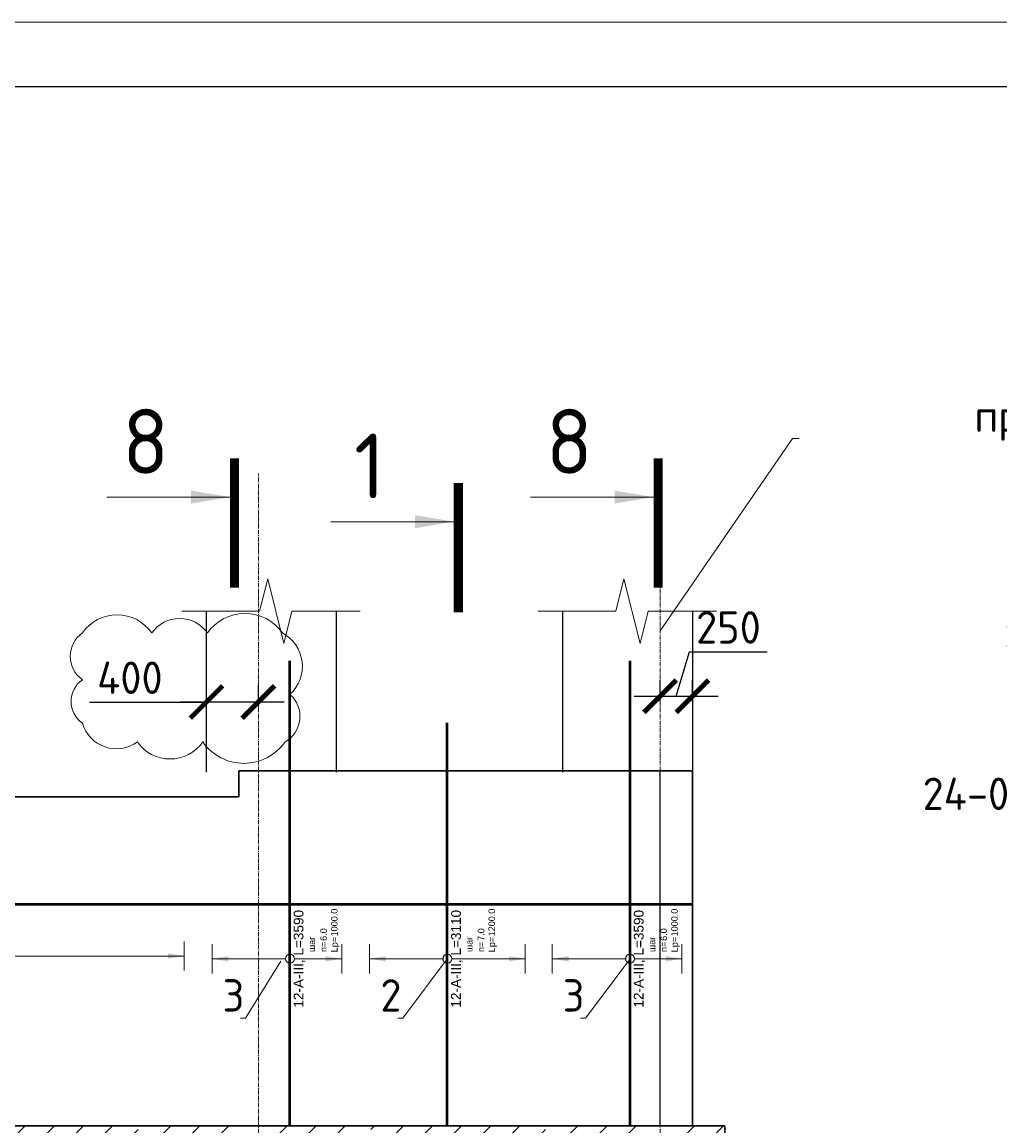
# Model space of a CAD drawing. Header units: millimetres. Extents: x 349531 to 1063351, y -131924 to 96186.
# Tile 118 of 228: x 584112 to 591659, y -26296 to -17777. Entities that reach past the tile are written whole.
import ezdxf
from ezdxf import colors
from ezdxf.entities.mleader import LeaderData, LeaderLine
from ezdxf.enums import TextEntityAlignment as Align
from ezdxf.math import Vec2, Vec3

# ---------------------------------------------------------------- set-up
doc = ezdxf.new("R2010")
doc.units = ezdxf.units.MM
doc.set_wipeout_variables(frame=1)
for name, pattern in [('______5', [1100, 800, -100, 100, -100]), ('________', [0]), ('HIDDEN2', [4.7625, 3.175, -1.5875]), ('осевая', [50.8, 31.75, -6.35, 6.35, -6.35])]:
    doc.linetypes.add(name, pattern=pattern)
for name, color, linetype, lineweight in [('AF_Stena', 90, 'Continuous', 18), ('Standard', 7, 'Continuous', 25), ('АрмСтер', 2, 'Continuous', 50), ('Оси', 40, '______5', 18), ('подоснова', 151, 'Continuous', 5), ('размер', 1, 'Continuous', 25), ('РАЗМЕРЫ', 1, 'Continuous', 9), ('ТОНКИЕ', 7, 'Continuous', 9), ('Узлы', 7, 'Continuous', 0)]:
    doc.layers.add(name, color=color, linetype=linetype, lineweight=lineweight)
doc.layers.add('АрмСтер_атрибуты', color=2, linetype='Continuous', lineweight=0, plot=False)
doc.layers.add('ТОЛСТЫЕ_ОСНОВНЫЕ', color=6, linetype='Continuous')
doc.styles.add('GOST-2.304_Type-B', font='GOST_Common.ttf')
doc.styles.get("Standard").update_dxf_attribs({"font": 'arial.ttf'})
doc.styles.add('Аннотативный', font='arial.ttf')
doc.dimstyles.new('СПДС', dxfattribs={"dimscale": 100, "dimtxt": 2.5, "dimasz": 2.5, "dimexe": 1.25, "dimexo": 0, "dimtad": 1, "dimdec": 0, "dimtxsty": 'GOST-2.304_Type-B', "dimblk": 'ARCHTICK', "dimcen": 2.5, "dimdle": 2, "dimadec": 0, "dimazin": 2, "dimtfac": 0.75, "dimtdec": 0, "dimtmove": 1, "dimatfit": 3, "dimfxl": 1, "dimtolj": 1, "dimarcsym": 1})

# ---------------------------------------------------------------- blocks, each defined once
blk = doc.blocks.new('*U1397')
at = {"layer": 'ТОЛСТЫЕ_ОСНОВНЫЕ', "color": 6}
blk.add_lwpolyline([(20, 5), (1256, 5), (1256, 589), (20, 589)], close=True, dxfattribs=at)
at = {"layer": 'ТОНКИЕ'}
blk.add_lwpolyline([(0, 0), (1261, 0), (1261, 594), (0, 594)], close=True, dxfattribs=at)
blk = doc.blocks.new('*U1367')
at = {"layer": 'РАЗМЕРЫ'}
for p, q in [((112.5, 400), (-112.5, 400)), ((112.5, -6600), (-112.5, -6600))]:
    blk.add_line(p, q, dxfattribs=at)
at = {"layer": 'РАЗМЕРЫ', "ltscale": 15}
blk.add_line((0, -6600), (0, 400), dxfattribs=at)
at = {"layer": 'РАЗМЕРЫ'}
for points in [[(0, 400), (20.9, 274.8), (-20.9, 274.8)], [(0, -6600), (20.9, -6474.8), (-20.9, -6474.8)]]:
    blk.add_solid(points, dxfattribs=at)
at = {"layer": 'АрмСтер_атрибуты', "color": 215, "ltscale": 15, "style": 'Аннотативный'}
for s, p in [('шаг', (51.4, -194.2)), ('n=', (51.4, -285.1)), ('Lр=', (50.2, -367.8))]:
    blk.add_text(s, height=50, dxfattribs=at).set_placement(p)
at = {"layer": 'АрмСтер_атрибуты', "style": 'Аннотативный', "flags": 8}
blk.add_attdef('ПОЗ', (110, 29.6), '', height=75, dxfattribs=at)
at = {"layer": 'АрмСтер_атрибуты', "color": 215, "style": 'Аннотативный'}
for tag, p, flags in [('ШАГ', (190.9, -194.2), 10), ('КОЛ', (138, -285.1), 8), ('ШИРИНА', (172.9, -367.8), 8)]:
    blk.add_attdef(tag, p, '', height=50, dxfattribs=dict(at, flags=flags))
at = {"layer": 'АрмСтер_атрибуты', "flags": 9}
for tag, p in [('МАССА', (-2096, -410.5)), ('ОБОЗНАЧЕНИЕ', (-2096, -524.4))]:
    blk.add_attdef(tag, p, '', height=75, dxfattribs=at)
at = {"linetype": 'Continuous', "lineweight": 0}
blk.add_wipeout([(35, 0), (28.3, 20.6), (10.8, 33.3), (-10.8, 33.3), (-28.3, 20.6), (-35, 0), (-28.3, -20.6), (-10.8, -33.3), (10.8, -33.3), (28.3, -20.6)], dxfattribs=at)
at = {"color": 0, "linetype": 'ByBlock', "lineweight": -2, "ltscale": 100}
blk.add_line((-1290, 0), (1800, 0), dxfattribs=at)
at = {"layer": 'РАЗМЕРЫ'}
blk.add_circle((0, 0), 35, dxfattribs=at)
at = {"layer": 'АрмСтер_атрибуты', "style": 'Аннотативный', "flags": 8}
blk.add_attdef('НАИМЕНОВАНИЕ', text='', height=75, dxfattribs=at).set_placement((0, -29.3), align=Align.TOP_CENTER)
blk = doc.blocks.new('*U1332')
at = {"layer": 'РАЗМЕРЫ'}
for p, q in [((112.5, 600), (-112.5, 600)), ((112.5, -400), (-112.5, -400))]:
    blk.add_line(p, q, dxfattribs=at)
at = {"layer": 'РАЗМЕРЫ', "ltscale": 15}
blk.add_line((0, -400), (0, 600), dxfattribs=at)
at = {"layer": 'РАЗМЕРЫ'}
for points in [[(0, 600), (20.9, 474.8), (-20.9, 474.8)], [(0, -400), (20.9, -274.8), (-20.9, -274.8)]]:
    blk.add_solid(points, dxfattribs=at)
at = {"layer": 'АрмСтер_атрибуты', "color": 215, "ltscale": 15, "style": 'Аннотативный'}
for s, p in [('шаг', (51.4, -194.2)), ('n=', (51.4, -285.1)), ('Lр=', (50.2, -367.8))]:
    blk.add_text(s, height=50, dxfattribs=at).set_placement(p)
at = {"layer": 'АрмСтер_атрибуты', "style": 'Аннотативный', "flags": 8}
blk.add_attdef('ПОЗ', (110, 29.6), '', height=75, dxfattribs=at)
at = {"layer": 'АрмСтер_атрибуты', "color": 215, "style": 'Аннотативный'}
for tag, p, flags in [('ШАГ', (190.9, -194.2), 10), ('КОЛ', (138, -285.1), 8), ('ШИРИНА', (172.9, -367.8), 8)]:
    blk.add_attdef(tag, p, '', height=50, dxfattribs=dict(at, flags=flags))
at = {"layer": 'АрмСтер_атрибуты', "flags": 9}
for tag, p in [('МАССА', (-2096, -410.5)), ('ОБОЗНАЧЕНИЕ', (-2096, -524.4))]:
    blk.add_attdef(tag, p, '', height=75, dxfattribs=at)
at = {"linetype": 'Continuous', "lineweight": 0}
blk.add_wipeout([(35, 0), (28.3, 20.6), (10.8, 33.3), (-10.8, 33.3), (-28.3, 20.6), (-35, 0), (-28.3, -20.6), (-10.8, -33.3), (10.8, -33.3), (28.3, -20.6)], dxfattribs=at)
at = {"color": 0, "linetype": 'ByBlock', "lineweight": -2, "ltscale": 100}
blk.add_line((-1290, 0), (2300, 0), dxfattribs=at)
at = {"layer": 'РАЗМЕРЫ'}
blk.add_circle((0, 0), 35, dxfattribs=at)
at = {"layer": 'АрмСтер_атрибуты', "style": 'Аннотативный', "flags": 8}
blk.add_attdef('НАИМЕНОВАНИЕ', text='', height=75, dxfattribs=at).set_placement((0, -29.3), align=Align.TOP_CENTER)
blk = doc.blocks.new('*U1368')
at = {"layer": 'РАЗМЕРЫ'}
for p, q in [((112.5, 600), (-112.5, 600)), ((112.5, -600), (-112.5, -600))]:
    blk.add_line(p, q, dxfattribs=at)
at = {"layer": 'РАЗМЕРЫ', "ltscale": 15}
blk.add_line((0, -600), (0, 600), dxfattribs=at)
at = {"layer": 'РАЗМЕРЫ'}
for points in [[(0, 600), (20.9, 474.8), (-20.9, 474.8)], [(0, -600), (20.9, -474.8), (-20.9, -474.8)]]:
    blk.add_solid(points, dxfattribs=at)
at = {"layer": 'АрмСтер_атрибуты', "color": 215, "ltscale": 15, "style": 'Аннотативный'}
for s, p in [('шаг', (51.4, -194.2)), ('n=', (51.4, -285.1)), ('Lр=', (50.2, -367.8))]:
    blk.add_text(s, height=50, dxfattribs=at).set_placement(p)
at = {"layer": 'АрмСтер_атрибуты', "style": 'Аннотативный', "flags": 8}
blk.add_attdef('ПОЗ', (110, 29.6), '', height=75, dxfattribs=at)
at = {"layer": 'АрмСтер_атрибуты', "color": 215, "style": 'Аннотативный'}
for tag, p, flags in [('ШАГ', (190.9, -194.2), 10), ('КОЛ', (138, -285.1), 8), ('ШИРИНА', (172.9, -367.8), 8)]:
    blk.add_attdef(tag, p, '', height=50, dxfattribs=dict(at, flags=flags))
at = {"layer": 'АрмСтер_атрибуты', "flags": 9}
for tag, p in [('МАССА', (-2096, -410.5)), ('ОБОЗНАЧЕНИЕ', (-2096, -524.4))]:
    blk.add_attdef(tag, p, '', height=75, dxfattribs=at)
at = {"linetype": 'Continuous', "lineweight": 0}
blk.add_wipeout([(35, 0), (28.3, 20.6), (10.8, 33.3), (-10.8, 33.3), (-28.3, 20.6), (-35, 0), (-28.3, -20.6), (-10.8, -33.3), (10.8, -33.3), (28.3, -20.6)], dxfattribs=at)
at = {"color": 0, "linetype": 'ByBlock', "lineweight": -2, "ltscale": 100}
blk.add_line((-1290, 0), (1820, 0), dxfattribs=at)
at = {"layer": 'РАЗМЕРЫ'}
blk.add_circle((0, 0), 35, dxfattribs=at)
at = {"layer": 'АрмСтер_атрибуты', "style": 'Аннотативный', "flags": 8}
blk.add_attdef('НАИМЕНОВАНИЕ', text='', height=75, dxfattribs=at).set_placement((0, -29.3), align=Align.TOP_CENTER)
blk = doc.blocks.new('*U1369')
at = {"color": 0, "linetype": 'ByBlock', "lineweight": -2, "ltscale": 100}
blk.add_line((-10101.8, 0), (6798.2, 0), dxfattribs=at)
at = {"layer": 'АрмСтер_атрибуты', "flags": 9}
for tag, p in [('МАССА', (-927.9, 4789.5)), ('ОБОЗНАЧЕНИЕ', (-927.9, 4675.6))]:
    blk.add_attdef(tag, p, '', height=75, dxfattribs=at)
at = {"layer": 'АрмСтер_атрибуты', "style": 'Аннотативный', "flags": 8}
blk.add_attdef('ПОЗ', (110, 29.6), '', height=75, dxfattribs=at)
blk.add_attdef('НАИМЕНОВАНИЕ', text='', height=75, dxfattribs=at).set_placement((0, -29.3), align=Align.TOP_CENTER)
at = {"layer": 'АрмСтер_атрибуты', "color": 215, "style": 'Аннотативный'}
for tag, p, flags in [('ШАГ', (190.9, -194.2), 10), ('КОЛ', (138, -285.1), 8), ('ШИРИНА', (172.9, -367.8), 8)]:
    blk.add_attdef(tag, p, '', height=50, dxfattribs=dict(at, flags=flags))
blk = doc.blocks.new('_None')
blk = doc.blocks.new('_ArchTick')
at = {"color": 0, "linetype": 'ByBlock', "const_width": 0.15}
blk.add_lwpolyline([(-0.5, -0.5), (0.5, 0.5)], dxfattribs=at)
blk = doc.blocks.new('*D1704')
at = {"layer": 'DEFPOINTS', "color": 0, "transparency": 16777216}
for p in [(585535.6, -23024.8), (585535.6, -23056.6), (585935.6, -23056.6)]:
    blk.add_point(p, dxfattribs=at)
at = {"layer": 'РАЗМЕРЫ', "color": 0, "lineweight": -2, "transparency": 16777216}
for p, q in [((585535.6, -23056.6), (585535.6, -22899.8)), ((585935.6, -23056.6), (585935.6, -22899.8)), ((584631.7, -23024.8), (585535.6, -23024.8)), ((586135.6, -23024.8), (585335.6, -23024.8))]:
    blk.add_line(p, q, dxfattribs=at)
at = {"layer": 'РАЗМЕРЫ', "color": 0, "lineweight": -2, "transparency": 16777216, "xscale": 250, "yscale": 250, "zscale": 250, "rotation": 180}
blk.add_blockref('_ArchTick', (585535.6, -23024.8), dxfattribs=at)
at = {"layer": 'РАЗМЕРЫ', "color": 0, "lineweight": -2, "transparency": 16777216, "xscale": 250, "yscale": 250, "zscale": 250}
blk.add_blockref('_ArchTick', (585935.6, -23024.8), dxfattribs=at)
at = {"layer": 'РАЗМЕРЫ', "color": 0, "transparency": 16777216, "insert": (584944.2, -22837.3), "char_height": 250, "attachment_point": 5, "style": 'GOST-2.304_Type-B'}
blk.add_mtext('\\A1;400', dxfattribs=at)
blk = doc.blocks.new('*D1705')
at = {"layer": 'DEFPOINTS', "color": 0, "transparency": 16777216}
for p in [(589285.4, -22980.2), (589035.6, -23018.4), (589285.4, -23018.4)]:
    blk.add_point(p, dxfattribs=at)
at = {"layer": 'РАЗМЕРЫ', "color": 0, "lineweight": -2, "transparency": 16777216}
for p, q in [((589160.5, -22980.2), (589263.6, -22636.5)), ((589263.6, -22636.5), (589863.6, -22636.5)), ((589035.6, -23018.4), (589035.6, -22855.2)), ((589285.4, -23018.4), (589285.4, -22855.2)), ((588835.6, -22980.2), (589485.4, -22980.2))]:
    blk.add_line(p, q, dxfattribs=at)
at = {"layer": 'РАЗМЕРЫ', "color": 0, "lineweight": -2, "transparency": 16777216, "xscale": 250, "yscale": 250, "zscale": 250, "rotation": 180}
blk.add_blockref('_ArchTick', (589035.6, -22980.2), dxfattribs=at)
at = {"layer": 'РАЗМЕРЫ', "color": 0, "lineweight": -2, "transparency": 16777216, "xscale": 250, "yscale": 250, "zscale": 250}
blk.add_blockref('_ArchTick', (589285.4, -22980.2), dxfattribs=at)
at = {"layer": 'РАЗМЕРЫ', "color": 0, "transparency": 16777216, "insert": (589563.6, -22449), "char_height": 250, "attachment_point": 5, "style": 'GOST-2.304_Type-B'}
blk.add_mtext('\\A1;250', dxfattribs=at)

msp = doc.modelspace()

# ---------------------------------------------------------------- hatches: boundary and pattern name
at = {"layer": 'размер', "transparency": 33554648}
h = msp.add_hatch(dxfattribs=at)
h.set_pattern_fill('ANSI35', color=1, scale=50)
h.paths.add_polyline_path([(581835.6, -26296), (580035.6, -26296), (580035.6, -26896), (581835.6, -26896)])
h.paths.add_polyline_path([(585935.6, -26296), (582935.6, -26296), (582935.6, -26896), (585935.6, -26896)])
h.paths.add_polyline_path([(589035.6, -26296), (585935.6, -26296), (585935.6, -26896), (589035.6, -26896)])
h.paths.add_polyline_path([(589535.6, -26296), (589035.6, -26296), (589035.6, -26896), (589535.6, -26896)])
h.paths.add_polyline_path([(582935.6, -26296), (581835.6, -26296), (581835.6, -26896), (582935.6, -26896)])
h.paths.add_polyline_path([(580035.6, -26296), (577535.6, -26296), (577535.6, -26896), (580035.6, -26896)])
h.paths.add_polyline_path([(577535.6, -26296), (572635.6, -26296), (572635.6, -26896), (577535.6, -26896)])
h.paths.add_polyline_path([(572635.6, -26296), (572135.6, -26296), (572135.6, -26896), (572635.6, -26896)])

# ---------------------------------------------------------------- linework, layer by layer
at = {"layer": 'AF_Stena', "lineweight": 20}
for points in [[(586007.8, -22073.4), (585945.3, -22323.4)], [(586132.8, -22573.4), (586007.8, -22073.4)], [(588757.5, -22073.4), (588695, -22323.4)], [(588882.5, -22573.4), (588757.5, -22073.4)], [(585890.3, -22323.4), (585346.2, -22323.4)], [(585945.3, -22323.4), (585890.3, -22323.4)], [(586195.3, -22323.4), (586132.8, -22573.4)], [(586250.3, -22323.4), (586195.3, -22323.4)], [(586250.3, -22323.4), (586722.1, -22323.4)], [(588640, -22323.4), (588095.9, -22323.4)], [(588695, -22323.4), (588640, -22323.4)], [(588945, -22323.4), (588882.5, -22573.4)], [(589000, -22323.4), (588945, -22323.4)], [(589000, -22323.4), (589471.9, -22323.4)]]:
    msp.add_lwpolyline(points, dxfattribs=at)
at = {"layer": 'Standard', "linetype": '________', "lineweight": 30, "transparency": 33554687}
for p, q in [((585785.6, -23756), (585785.6, -23556)), ((589285.6, -23556), (585785.6, -23556)), ((582935.6, -23756), (585785.6, -23756))]:
    msp.add_line(p, q, dxfattribs=at)
at = {"layer": 'Standard', "linetype": 'HIDDEN2', "lineweight": 25, "transparency": 33554687}
msp.add_line((589035.6, -26296), (589035.6, -23556), dxfattribs=at)
at = {"layer": 'Standard', "linetype": 'Continuous', "lineweight": 30, "transparency": 33554687}
for p, q in [((589285.6, -23556), (589285.6, -26296)), ((572135.6, -26296), (589535.6, -26296)), ((589535.6, -26896), (589535.6, -26296))]:
    msp.add_line(p, q, dxfattribs=at)
at = {"layer": 'Оси', "color": 16, "linetype": 'осевая', "lineweight": 0, "transparency": 33554687}
for p, q in [((585935.6, -30315), (585935.6, -21260.3)), ((589035.6, -30315), (589035.6, -21260.3))]:
    msp.add_line(p, q, dxfattribs=at)
at = {"layer": 'размер'}
for p, q in [((585535.6, -23565.7), (585535.6, -22323.4)), ((586535.6, -22323.4), (586535.6, -23565.7)), ((588285.4, -23565.7), (588285.4, -22323.4)), ((589285.4, -22323.4), (589285.4, -23565.7))]:
    msp.add_line(p, q, dxfattribs=at)
at = {"layer": 'Узлы', "color": 1, "linetype": 'Continuous', "lineweight": 0}
for p, q in [((585716.6, -21443.1, 200), (584766.6, -21443.1, 200)), ((588985.9, -21443.1, 200), (588035.9, -21443.1, 200)), ((587444.3, -21633, 200), (586494.3, -21633, 200))]:
    msp.add_line(p, q, dxfattribs=at)
at = {"layer": 'Узлы', "color": 1, "linetype": 'Continuous', "lineweight": 0, "const_width": 70, "elevation": 200}
for points in [[(585751.6, -21143.1), (585751.6, -22143.1)], [(589020.9, -21143.1), (589020.9, -22143.1)], [(587479.3, -21333), (587479.3, -22333)]]:
    msp.add_lwpolyline(points, dxfattribs=at)
at = {"layer": 'Узлы', "color": 1, "linetype": 'Continuous', "lineweight": 0}
for points in [[(585716.6, -21443.1, 200), (585416.1, -21493.4, 200), (585416.1, -21392.9, 200)], [(588985.9, -21443.1, 200), (588685.5, -21493.4, 200), (588685.5, -21392.9, 200)], [(587444.3, -21633, 200), (587143.9, -21582.7, 200), (587143.9, -21683.3, 200)]]:
    msp.add_solid(points, dxfattribs=at)

# ---------------------------------------------------------------- block references
at = {"xscale": 100, "yscale": 100, "zscale": 100}
msp.add_blockref('*U1397', (518847.3, -77177.1, 3100), dxfattribs=at)

# ---------------------------------------------------------------- texts
at = {"layer": 'Узлы', "color": 1, "linetype": 'Continuous', "lineweight": 0, "char_height": 500, "attachment_point": 5, "style": 'GOST-2.304_Type-B'}
for s, insert in [('8', (585066.6, -21013.1, 200)), ('8', (588335.9, -21013.1, 200)), ('1', (586794.3, -21203, 200))]:
    msp.add_mtext_dynamic_manual_height_columns(s, width=723.88, gutter_width=25, heights=[0], dxfattribs=dict(at, insert=insert))

# ---------------------------------------------------------------- next in the draw order: block references
at = {"layer": 'АрмСтер', "ltscale": 15}
ref = msp.add_blockref('*U1332', (586179.1, -25006), dxfattribs=dict(at, rotation=90))
ref.add_attrib('НАИМЕНОВАНИЕ', '12-A-III, L=3590', dxfattribs={"layer": 'АрмСтер_атрибуты', "height": 75, "rotation": 90, "style": 'Аннотативный', "flags": 8}).set_placement((586208.4, -25006), align=Align.TOP_CENTER)
ref.add_attrib('КОЛ', '6.0', (586464.2, -24867.9), dxfattribs={"layer": 'АрмСтер_атрибуты', "color": 215, "height": 50, "rotation": 90, "style": 'Аннотативный', "flags": 8})
ref.add_attrib('ШИРИНА', '1000.0', (586546.9, -24833.1), dxfattribs={"layer": 'АрмСтер_атрибуты', "color": 215, "height": 50, "rotation": 90, "style": 'Аннотативный', "flags": 8})
ref = msp.add_blockref('*U1332', (588804.1, -25006), dxfattribs=dict(at, rotation=90))
ref.add_attrib('НАИМЕНОВАНИЕ', '12-A-III, L=3590', dxfattribs={"layer": 'АрмСтер_атрибуты', "height": 75, "rotation": 90, "style": 'Аннотативный', "flags": 8}).set_placement((588833.4, -25006), align=Align.TOP_CENTER)
ref.add_attrib('КОЛ', '6.0', (589089.2, -24867.9), dxfattribs={"layer": 'АрмСтер_атрибуты', "color": 215, "height": 50, "rotation": 90, "style": 'Аннотативный', "flags": 8})
ref.add_attrib('ШИРИНА', '1000.0', (589171.9, -24833.1), dxfattribs={"layer": 'АрмСтер_атрибуты', "color": 215, "height": 50, "rotation": 90, "style": 'Аннотативный', "flags": 8})
ref = msp.add_blockref('*U1367', (578764.1, -24984.7), dxfattribs=dict(at, rotation=90))
ref.add_attrib('НАИМЕНОВАНИЕ', '12-A-III, L=3090', dxfattribs={"layer": 'АрмСтер_атрибуты', "height": 75, "rotation": 90, "style": 'Аннотативный', "flags": 8}).set_placement((578793.4, -24984.7), align=Align.TOP_CENTER)
ref.add_attrib('КОЛ', '36.0', (579049.2, -24846.6), dxfattribs={"layer": 'АрмСтер_атрибуты', "color": 215, "height": 50, "rotation": 90, "style": 'Аннотативный', "flags": 8})
ref.add_attrib('ШИРИНА', '7000.0', (579131.9, -24811.8), dxfattribs={"layer": 'АрмСтер_атрибуты', "color": 215, "height": 50, "rotation": 90, "style": 'Аннотативный', "flags": 8})
ref = msp.add_blockref('*U1368', (587394.1, -25006), dxfattribs=dict(at, rotation=90))
ref.add_attrib('НАИМЕНОВАНИЕ', '12-A-III, L=3110', dxfattribs={"layer": 'АрмСтер_атрибуты', "height": 75, "rotation": 90, "style": 'Аннотативный', "flags": 8}).set_placement((587423.4, -25006), align=Align.TOP_CENTER)
ref.add_attrib('КОЛ', '7.0', (587679.2, -24867.9), dxfattribs={"layer": 'АрмСтер_атрибуты', "color": 215, "height": 50, "rotation": 90, "style": 'Аннотативный', "flags": 8})
ref.add_attrib('ШИРИНА', '1200.0', (587761.9, -24833.1), dxfattribs={"layer": 'АрмСтер_атрибуты', "color": 215, "height": 50, "rotation": 90, "style": 'Аннотативный', "flags": 8})

# ---------------------------------------------------------------- next in the draw order: linework, layer by layer
at = {"layer": 'РАЗМЕРЫ', "color": 240, "true_color": 0xed1f24}
msp.add_lwpolyline([(584577.8, -22491.4, 0.520567), (584577.8, -22852.4, 0.520567), (584577.8, -23188, 0.520567), (585002.1, -23332.7, 0.520567), (585506.6, -23332.7, 0.520567), (586141.4, -23332.7, 0.520567), (586179.1, -22965.7, 0.520567), (586121.2, -22491.4, 0.520567), (585542.3, -22491.4, 0.520567), (585113.5, -22491.4, 0.520567)], format="xyb", close=True, dxfattribs=at)

# ---------------------------------------------------------------- next in the draw order: block references
at = {"layer": 'АрмСтер', "ltscale": 15}
msp.add_blockref('*U1369', (582486.1, -24584.7), dxfattribs=at)

# ---------------------------------------------------------------- next in the draw order: dimensions: what is measured, and where the dimension line sits
at = {"layer": 'РАЗМЕРЫ', "color": 1}
dim = msp.add_linear_dim(base=(589285.4, -22980.2), p1=(589035.6, -23018.4), p2=(589285.4, -23018.4), dimstyle='СПДС', dxfattribs=at)
dim.commit()
dim.dimension.update_dxf_attribs({"geometry": '*D1705', "text_midpoint": (589326.1, -22449)})
dim = msp.add_linear_dim(base=(585535.6, -23024.8), p1=(585935.6, -23056.6), p2=(585535.6, -23056.6), dimstyle='СПДС', dxfattribs=at)
dim.commit()
dim.dimension.update_dxf_attribs({"geometry": '*D1704', "text_midpoint": (584944.2, -23209.5), "dimtype": 160})

# ---------------------------------------------------------------- next in the draw order: leaders
at = {"layer": 'подоснова'}
ml = msp.add_multileader_mtext('Standard', dxfattribs=at)
ml.set_content('{\\C0;привязку стен 1- го этажа \\Pсм. том 24-04-КЖ.1-1.1}', color=256, style='GOST-2.304_Type-B')
ml.set_leader_properties(color=256, linetype='ByLayer', lineweight=15)
ml.set_arrow_properties(name='NONE')
ml.build(insert=Vec2(0, 0))
ml.multileader.update_dxf_attribs({"text_left_attachment_type": 6, "text_right_attachment_type": 6, "dogleg_length": 10, "arrow_head_size": 18})
ctx = ml.context
ctx.base_point, ctx.char_height, ctx.arrow_head_size, ctx.landing_gap_size, ctx.plane_origin = Vec3(590067.2, -20990.5), 250, 18, 20, Vec3(585487.8, -19636.7)
ctx.left_attachment, ctx.right_attachment, ctx.text_align_type = 6, 6, 1
notes = []
notes.append((ctx, [(0, (1, 1, 0), (590057.2, -20990.5), (1, 0), 10, [(0, [(589035.6, -22474.5)], 0, [])])]))
ctx.mtext.insert, ctx.mtext.width, ctx.mtext.alignment, ctx.mtext.flow_direction = Vec3(592127.2, -20690.5), 22.898, 2, 5
ml = msp.add_multileader_mtext('Standard', dxfattribs=at)
ml.set_content('3', color=256, style='GOST-2.304_Type-B')
ml.set_leader_properties(color=256, linetype='ByLayer', lineweight=15)
ml.set_arrow_properties(name='NONE')
ml.build(insert=Vec2(0, 0))
ml.multileader.update_dxf_attribs({"text_left_attachment_type": 6, "text_right_attachment_type": 6, "dogleg_length": 10, "arrow_head_size": 18})
ctx = ml.context
ctx.base_point, ctx.char_height, ctx.arrow_head_size, ctx.landing_gap_size, ctx.plane_origin = Vec3(585661, -25463.8), 250, 18, 20, Vec3(584666.5, -23700.7)
ctx.left_attachment, ctx.right_attachment, ctx.text_align_type = 6, 6, 1
notes.append((ctx, [(1, (1, 1, 0), (585836, -25463.8), (-1, 0), 10, [(0, [(586110, -25024)], 0, [])])]))
ctx.mtext.insert, ctx.mtext.width, ctx.mtext.alignment, ctx.mtext.flow_direction = Vec3(585743.5, -25163.8), 8.942, 2, 5
ml = msp.add_multileader_mtext('Standard', dxfattribs=at)
ml.set_content('2', color=256, style='GOST-2.304_Type-B')
ml.set_leader_properties(color=256, linetype='ByLayer', lineweight=15)
ml.set_arrow_properties(name='NONE')
ml.build(insert=Vec2(0, 0))
ml.multileader.update_dxf_attribs({"text_left_attachment_type": 6, "text_right_attachment_type": 6, "dogleg_length": 10, "arrow_head_size": 18})
ctx = ml.context
ctx.base_point, ctx.char_height, ctx.arrow_head_size, ctx.landing_gap_size, ctx.plane_origin = Vec3(586876, -25463.8), 250, 18, 20, Vec3(585881.5, -23700.7)
ctx.left_attachment, ctx.right_attachment, ctx.text_align_type = 6, 6, 1
notes.append((ctx, [(1, (1, 1, 0), (587051, -25463.8), (-1, 0), 10, [(0, [(587394.1, -25006)], 0, [])])]))
ctx.mtext.insert, ctx.mtext.width, ctx.mtext.alignment, ctx.mtext.flow_direction = Vec3(586958.5, -25163.8), 8.942, 2, 5
ml = msp.add_multileader_mtext('Standard', dxfattribs=at)
ml.set_content('3', color=256, style='GOST-2.304_Type-B')
ml.set_leader_properties(color=256, linetype='ByLayer', lineweight=15)
ml.set_arrow_properties(name='NONE')
ml.build(insert=Vec2(0, 0))
ml.multileader.update_dxf_attribs({"text_left_attachment_type": 6, "text_right_attachment_type": 6, "dogleg_length": 10, "arrow_head_size": 18})
ctx = ml.context
ctx.base_point, ctx.char_height, ctx.arrow_head_size, ctx.landing_gap_size, ctx.plane_origin = Vec3(588286, -25463.8), 250, 18, 20, Vec3(587291.5, -23700.7)
ctx.left_attachment, ctx.right_attachment, ctx.text_align_type = 6, 6, 1
notes.append((ctx, [(1, (1, 1, 0), (588461, -25463.8), (-1, 0), 10, [(0, [(588804.1, -25006)], 0, [])])]))
ctx.mtext.insert, ctx.mtext.width, ctx.mtext.alignment, ctx.mtext.flow_direction = Vec3(588368.5, -25163.8), 8.942, 2, 5
for ctx, leaders in notes:
    for number, flags, end, landing, length, lines in leaders:
        leader = LeaderData()
        leader.index, (leader.has_last_leader_line, leader.has_dogleg_vector, leader.attachment_direction) = number, flags
        leader.last_leader_point, leader.dogleg_vector, leader.dogleg_length = Vec3(end), Vec3(landing), length
        for number, points, colour, breaks in lines:
            line = LeaderLine()
            line.index, line.vertices, line.color, line.breaks = number, Vec3.list(points), colors.encode_raw_color(colour), breaks
            leader.lines.append(line)
        ctx.leaders.append(leader)

doc.saveas('drawing.dxf')
